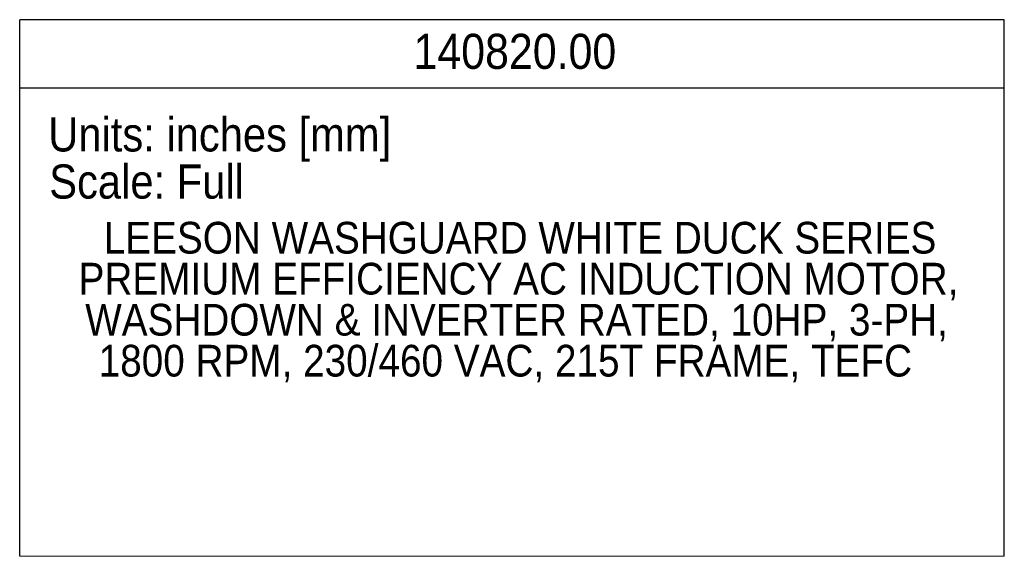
# Model space of a CAD drawing. Header units: inches. Extents: x 1.5 to 80, y 0 to 39.8.
# Tile 5 of 9: x 59.8 to 80, y 0 to 11. Entities that reach past the tile are written whole.
import ezdxf

# ---------------------------------------------------------------- set-up
doc = ezdxf.new("R2010")
doc.units = ezdxf.units.IN
doc.header["$MEASUREMENT"] = 0
doc.linetypes.add('SLD-Solid', pattern=[0])
doc.layers.add('TEXT', color=140, linetype='SLD-Solid')
doc.styles.add('SLDTEXTSTYLE0', font='GOTHIC.TTF', dxfattribs={"width": 0.913})

# ---------------------------------------------------------------- blocks, each defined once
blk = doc.blocks.new('SW_NOTE_1')
at = {"layer": 'TEXT', "color": 0, "char_height": 0.65, "attachment_point": 2, "style": 'SLDTEXTSTYLE0'}
for s, insert in [('LEESON WASHGUARD WHITE DUCK SERIES ', (8.612, 0.83)), ('PREMIUM EFFICIENCY AC INDUCTION MOTOR, ', (8.58, -0.01)), ('WASHDOWN & INVERTER RATED, 10HP, 3-PH, ', (8.54, -0.851)), ('1800 RPM, 230/460 VAC, 215T FRAME, TEFC', (8.311, -1.691))]:
    blk.add_mtext(s, dxfattribs=dict(at, insert=insert))

msp = doc.modelspace()

# ---------------------------------------------------------------- linework, layer by layer
at = {"color": 140, "linetype": 'SLD-Solid', "lineweight": 18}
msp.add_line((79.9999, 0), (59.8199, 0), dxfattribs=at)
at = {"layer": 'TEXT'}
for p, q in [((79.9999, 11), (59.8199, 11)), ((59.8199, 0), (59.8199, 11)), ((79.9999, 0), (79.9999, 11)), ((59.8199, 9.6), (79.9999, 9.6))]:
    msp.add_line(p, q, dxfattribs=at)

# ---------------------------------------------------------------- block references
msp.add_blockref('SW_NOTE_1', (61.4628, 6.0262), dxfattribs=at)

# ---------------------------------------------------------------- texts
at = {"layer": 'TEXT', "style": 'SLDTEXTSTYLE0'}
for s, insert, char_height, attachment_point in [('140820.00', (69.9688, 10.7114), 0.72, 2), ('Units: inches [mm]', (60.4049, 8.9987), 0.7, 1), ('Scale: Full', (60.4254, 8.0322), 0.7, 1)]:
    msp.add_mtext(s, dxfattribs=dict(at, insert=insert, char_height=char_height, attachment_point=attachment_point))

doc.saveas('drawing.dxf')
